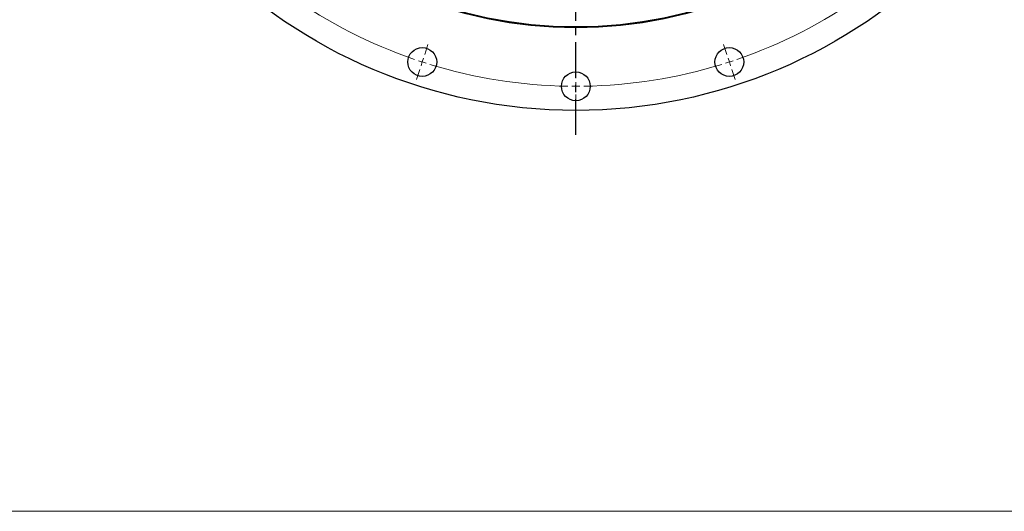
# Model space of a CAD drawing. Header units: millimetres. Extents: x -240 to 2560, y 4801 to 7261.
# Tile 1 of 13: x 238 to 852, y 4801 to 5108. Entities that reach past the tile are written whole.
import ezdxf

# ---------------------------------------------------------------- set-up
doc = ezdxf.new("R2010")
doc.units = ezdxf.units.MM
doc.header["$LTSCALE"] = 10
doc.linetypes.add('CENTER', pattern=[10.16, 6.35, -1.27, 1.27, -1.27])

msp = doc.modelspace()

# ---------------------------------------------------------------- linework, layer by layer
at = {"linetype": 'CENTER', "ltscale": 0.35}
msp.add_line((585.09, 5036), (585.09, 5716.46), dxfattribs=at)
at = {"color": 0, "linetype": 'Continuous', "lineweight": 18}
for p, q in [((490.83, 5086.16), (492.84, 5092.34)), ((679.34, 5086.16), (677.33, 5092.34)), ((489.29, 5081.4), (488.52, 5079.03)), ((489.29, 5081.4), (490.06, 5083.78)), ((680.88, 5081.4), (680.11, 5083.78)), ((680.88, 5081.4), (681.65, 5079.03)), ((487.74, 5076.65), (485.74, 5070.47)), ((585.09, 5071.23), (585.09, 5077.73)), ((682.43, 5076.65), (684.43, 5070.47)), ((585.09, 5066.23), (585.09, 5068.73)), ((585.09, 5066.23), (585.09, 5063.73)), ((585.09, 5061.23), (585.09, 5054.73))]:
    msp.add_line(p, q, dxfattribs=at)
at = {"lineweight": 18}
msp.add_line((-239.91, 4801.23), (2560.09, 4801.23), dxfattribs=at)
at = {"lineweight": 25}
for centre, radius in [((585.09, 5376.23), 325), ((585.09, 5376.23), 273.5), ((585.09, 5376.23), 273), ((489.29, 5081.4), 9), ((680.88, 5081.4), 9), ((585.09, 5066.23), 9)]:
    msp.add_circle(centre, radius, dxfattribs=at)
at = {"color": 0, "linetype": 'Continuous', "lineweight": 18}
for start, end in [(234.92413, 251.07587), (288.92413, 305.07587), (251.53794, 252), (252, 252.46206), (287.53794, 288), (288, 288.46206), (252.92413, 269.07587), (270.92413, 287.07587), (269.53794, 270), (270, 270.46206)]:
    msp.add_arc((585.09, 5376.23), 310, start, end, dxfattribs=at)

doc.saveas('drawing.dxf')
